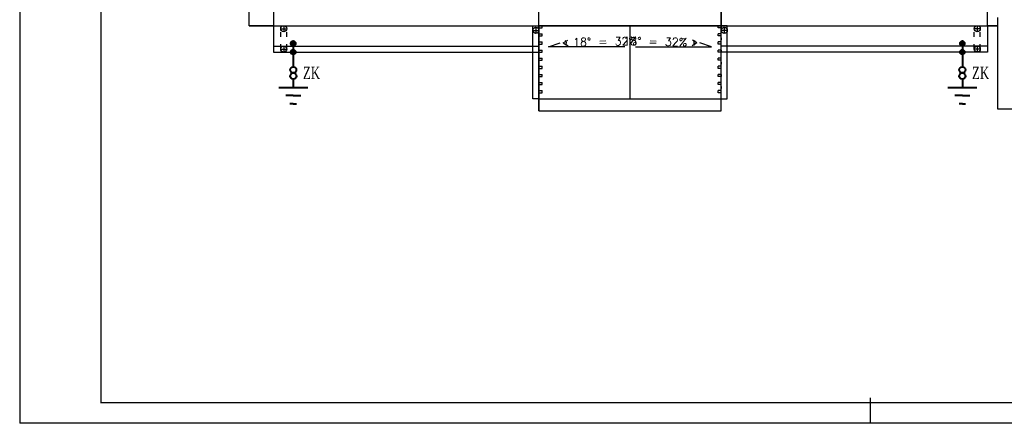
# Model space of a CAD drawing. Header units: inches. Extents: x 6268 to 12323, y 5221 to 42059.
# Tile 40 of 98: x 6268 to 8698, y 8311 to 9306. Entities that reach past the tile are written whole.
import ezdxf

# ---------------------------------------------------------------- set-up
doc = ezdxf.new("R2010")
doc.units = ezdxf.units.IN
doc.header["$MEASUREMENT"] = 0
doc.linetypes.add('ACAD_ISO03W100', pattern=[30, 12, -18])
doc.layers.add('2DE_PLS_ODGROM', color=170, linetype='Continuous', lineweight=40)
doc.layers.add('CP_LINENORM', color=253, linetype='Continuous')
doc.styles.add('Romans', font='romans.shx', dxfattribs={"width": 0.7})
doc.styles.get("Standard").update_dxf_attribs({"font": 'txt.shx'})

msp = doc.modelspace()

# ---------------------------------------------------------------- hatches: boundary and pattern name
at = {"layer": '2DE_PLS_ODGROM'}
h = msp.add_hatch(color=256, dxfattribs=at)
h.paths.add_polyline_path([(6943.38, 9247.529), (6943.38, 9241.816, 0.41421356), (6949.093, 9247.529)])
h.paths.add_polyline_path([(6937.667, 9247.529, 0.41421356), (6943.38, 9241.816), (6943.38, 9247.529), (6943.38, 9253.242, 0.41421356)])
h.paths.add_polyline_path([(6943.38, 9253.242), (6943.38, 9247.529), (6949.093, 9247.529, 0.41421356)])
h = msp.add_hatch(color=256, dxfattribs=at)
h.paths.add_polyline_path([(6943.38, 9247.072), (6943.38, 9241.359, 0.41421356), (6949.093, 9247.072)])
h.paths.add_polyline_path([(6937.667, 9247.072, 0.41421356), (6943.38, 9241.359), (6943.38, 9247.072), (6943.38, 9252.785, 0.41421356)])
h.paths.add_polyline_path([(6943.38, 9252.785), (6943.38, 9247.072), (6949.093, 9247.072, 0.41421356)])
h = msp.add_hatch(color=256, dxfattribs=at)
h.paths.add_polyline_path([(6943.38, 9247.072), (6943.38, 9241.359, 0.41421356), (6949.093, 9247.072)])
h.paths.add_polyline_path([(6937.667, 9247.072, 0.41421356), (6943.38, 9241.359), (6943.38, 9247.072), (6943.38, 9252.785, 0.41421356)])
h.paths.add_polyline_path([(6943.38, 9252.785), (6943.38, 9247.072), (6949.093, 9247.072, 0.41421356)])
h = msp.add_hatch(color=256, dxfattribs=at)
h.paths.add_polyline_path([(8594.88, 9247.529), (8594.88, 9241.816, 0.41421356), (8600.593, 9247.529)])
h.paths.add_polyline_path([(8589.167, 9247.529, 0.41421356), (8594.88, 9241.816), (8594.88, 9247.529), (8594.88, 9253.242, 0.41421356)])
h.paths.add_polyline_path([(8594.88, 9253.242), (8594.88, 9247.529), (8600.593, 9247.529, 0.41421356)])
h = msp.add_hatch(color=256, dxfattribs=at)
h.paths.add_polyline_path([(8594.88, 9247.072), (8594.88, 9241.359, 0.41421356), (8600.593, 9247.072)])
h.paths.add_polyline_path([(8589.167, 9247.072, 0.41421356), (8594.88, 9241.359), (8594.88, 9247.072), (8594.88, 9252.785, 0.41421356)])
h.paths.add_polyline_path([(8594.88, 9252.785), (8594.88, 9247.072), (8600.593, 9247.072, 0.41421356)])
h = msp.add_hatch(color=256, dxfattribs=at)
h.paths.add_polyline_path([(8594.88, 9247.072), (8594.88, 9241.359, 0.41421356), (8600.593, 9247.072)])
h.paths.add_polyline_path([(8589.167, 9247.072, 0.41421356), (8594.88, 9241.359), (8594.88, 9247.072), (8594.88, 9252.785, 0.41421356)])
h.paths.add_polyline_path([(8594.88, 9252.785), (8594.88, 9247.072), (8600.593, 9247.072, 0.41421356)])
h = msp.add_hatch(color=256, dxfattribs=at)
h.paths.add_polyline_path([(6943.382, 9225.812), (6943.382, 9220.099, 0.41421356), (6949.095, 9225.812)])
h.paths.add_polyline_path([(6937.669, 9225.812, 0.41421356), (6943.382, 9220.099), (6943.382, 9225.812), (6943.382, 9231.525, 0.41421356)])
h.paths.add_polyline_path([(6943.382, 9231.525), (6943.382, 9225.812), (6949.095, 9225.812, 0.41421356)])
h = msp.add_hatch(color=256, dxfattribs=at)
h.paths.add_polyline_path([(6943.382, 9225.812), (6943.382, 9220.099, 0.41421356), (6949.095, 9225.812)])
h.paths.add_polyline_path([(6937.669, 9225.812, 0.41421356), (6943.382, 9220.099), (6943.382, 9225.812), (6943.382, 9231.525, 0.41421356)])
h.paths.add_polyline_path([(6943.382, 9231.525), (6943.382, 9225.812), (6949.095, 9225.812, 0.41421356)])
h = msp.add_hatch(color=256, dxfattribs=at)
h.paths.add_polyline_path([(8594.882, 9225.812), (8594.882, 9220.099, 0.41421356), (8600.595, 9225.812)])
h.paths.add_polyline_path([(8589.169, 9225.812, 0.41421356), (8594.882, 9220.099), (8594.882, 9225.812), (8594.882, 9231.525, 0.41421356)])
h.paths.add_polyline_path([(8594.882, 9231.525), (8594.882, 9225.812), (8600.595, 9225.812, 0.41421356)])
h = msp.add_hatch(color=256, dxfattribs=at)
h.paths.add_polyline_path([(8594.882, 9225.812), (8594.882, 9220.099, 0.41421356), (8600.595, 9225.812)])
h.paths.add_polyline_path([(8589.169, 9225.812, 0.41421356), (8594.882, 9220.099), (8594.882, 9225.812), (8594.882, 9231.525, 0.41421356)])
h.paths.add_polyline_path([(8594.882, 9231.525), (8594.882, 9225.812), (8600.595, 9225.812, 0.41421356)])

# ---------------------------------------------------------------- linework, layer by layer
at = {"linetype": 'Continuous'}
for p, q in [((6468.073, 11230.604), (6468.073, 8360.604)), ((6468.073, 8361.604), (12118.073, 8361.604)), ((8368.073, 8310.604), (8368.073, 8373.726))]:
    msp.add_line(p, q, dxfattribs=at)
for p, q in [((6834.77, 9290.812), (6834.77, 10893.812)), ((6834.77, 9290.812), (6834.77, 10893.812)), ((6894.77, 10893.812), (6894.77, 9290.812)), ((8656.77, 9290.812), (8656.77, 10893.812)), ((7549.77, 9080.812), (7549.77, 9350.812)), ((7999.77, 9080.812), (7999.77, 9350.812)), ((7999.77, 9350.812), (7999.77, 9290.812)), ((8681.77, 9310.812), (8681.77, 9085.812)), ((8681.77, 9310.812), (8681.77, 9290.812)), ((6834.77, 9290.812), (8681.77, 9290.812)), ((6894.77, 9290.812), (6834.77, 9290.812)), ((6894.77, 9290.812), (6894.77, 9240.812)), ((6919.77, 9290.812), (6919.77, 9275.812)), ((7534.77, 9110.812), (7534.77, 9290.812)), ((7534.77, 9290.812), (7549.77, 9290.812)), ((7542.27, 9286.975), (7542.27, 9271.975)), ((7549.77, 9290.812), (7549.77, 9080.812)), ((7999.77, 9290.812), (7549.77, 9290.812)), ((7549.77, 9285.812), (7557.77, 9285.812)), ((7557.77, 9285.812), (7557.77, 9290.812)), ((7774.77, 9110.812), (7774.77, 9290.812)), ((7991.77, 9285.812), (7991.77, 9290.812)), ((7991.77, 9290.812), (7999.77, 9290.812)), ((7999.77, 9285.812), (7991.77, 9285.812)), ((7999.77, 9080.812), (7999.77, 9290.812)), ((7999.77, 9290.812), (7999.77, 9285.812)), ((8014.77, 9290.812), (7999.77, 9290.812)), ((8007.27, 9286.975), (8007.27, 9271.975)), ((8014.77, 9110.812), (8014.77, 9290.812)), ((8631.77, 9290.812), (8631.77, 9275.812)), ((8681.77, 9290.812), (8656.77, 9290.812)), ((8656.77, 9290.812), (8656.77, 9240.812)), ((8681.77, 9290.812), (8681.77, 9085.812)), ((6912.27, 9283.312), (6927.27, 9283.312)), ((7534.77, 9279.475), (7549.77, 9279.475)), ((7549.77, 9270.812), (7557.77, 9270.812)), ((7549.77, 9265.812), (7557.77, 9265.812)), ((7557.77, 9265.812), (7557.77, 9270.812)), ((7999.77, 9270.812), (7991.77, 9270.812)), ((7991.77, 9265.812), (7991.77, 9270.812)), ((7999.77, 9265.812), (7991.77, 9265.812)), ((8014.77, 9279.475), (7999.77, 9279.475)), ((7999.77, 9260.812), (7999.77, 9255.812)), ((8639.27, 9283.312), (8624.27, 9283.312)), ((6894.77, 9240.812), (7549.77, 9240.812)), ((6894.77, 9240.812), (6894.77, 9225.812)), ((6919.77, 9240.812), (6919.77, 9225.812)), ((7549.77, 9250.812), (7557.77, 9250.812)), ((7549.77, 9245.812), (7557.77, 9245.812)), ((7557.77, 9245.812), (7557.77, 9250.812)), ((7573.516, 9238.483), (7602.537, 9248.737)), ((7761.687, 9238.483), (7573.516, 9238.483)), ((7609.645, 9248.383), (7620.959, 9255.029)), ((7609.645, 9248.383), (7621.715, 9240.894)), ((7787.852, 9238.483), (7976.023, 9238.483)), ((7939.894, 9248.383), (7927.824, 9240.894)), ((7939.894, 9248.383), (7928.581, 9255.029)), ((7976.023, 9238.483), (7947.002, 9248.737)), ((7999.77, 9250.812), (7991.77, 9250.812)), ((7991.77, 9245.812), (7991.77, 9250.812)), ((7999.77, 9245.812), (7991.77, 9245.812)), ((8656.77, 9240.812), (7999.77, 9240.812)), ((8631.77, 9240.812), (8631.77, 9225.812)), ((8656.77, 9240.812), (8656.77, 9225.812)), ((6894.77, 9225.812), (7549.77, 9225.812)), ((6912.27, 9233.312), (6927.27, 9233.312)), ((7549.77, 9230.812), (7557.77, 9230.812)), ((7549.77, 9225.812), (7557.77, 9225.812)), ((7557.77, 9225.812), (7557.77, 9230.812)), ((7999.77, 9230.812), (7991.77, 9230.812)), ((7991.77, 9225.812), (7991.77, 9230.812)), ((7999.77, 9225.812), (7991.77, 9225.812)), ((7999.77, 9230.812), (7999.77, 9225.812)), ((8656.77, 9225.812), (7999.77, 9225.812)), ((8639.27, 9233.312), (8624.27, 9233.312)), ((7549.77, 9210.812), (7557.77, 9210.812)), ((7549.77, 9205.812), (7557.77, 9205.812)), ((7549.77, 9190.812), (7557.77, 9190.812)), ((7557.77, 9205.812), (7557.77, 9210.812)), ((7557.77, 9185.812), (7557.77, 9190.812)), ((7999.77, 9210.812), (7991.77, 9210.812)), ((7991.77, 9205.812), (7991.77, 9210.812)), ((7999.77, 9205.812), (7991.77, 9205.812)), ((7999.77, 9190.812), (7991.77, 9190.812)), ((7991.77, 9185.812), (7991.77, 9190.812)), ((7999.77, 9200.812), (7999.77, 9195.812)), ((7549.77, 9185.812), (7557.77, 9185.812)), ((7549.77, 9170.812), (7557.77, 9170.812)), ((7549.77, 9165.812), (7557.77, 9165.812)), ((7557.77, 9165.812), (7557.77, 9170.812)), ((7999.77, 9185.812), (7991.77, 9185.812)), ((7999.77, 9170.812), (7991.77, 9170.812)), ((7991.77, 9165.812), (7991.77, 9170.812)), ((7999.77, 9165.812), (7991.77, 9165.812)), ((7999.77, 9170.812), (7999.77, 9165.812)), ((7549.77, 9150.812), (7557.77, 9150.812)), ((7549.77, 9145.812), (7557.77, 9145.812)), ((7557.77, 9145.812), (7557.77, 9150.812)), ((7999.77, 9150.812), (7991.77, 9150.812)), ((7991.77, 9145.812), (7991.77, 9150.812)), ((7999.77, 9145.812), (7991.77, 9145.812)), ((7999.77, 9140.812), (7999.77, 9135.812)), ((7549.77, 9130.812), (7557.77, 9130.812)), ((7549.77, 9125.812), (7557.77, 9125.812)), ((7557.77, 9125.812), (7557.77, 9130.812)), ((7999.77, 9130.812), (7991.77, 9130.812)), ((7991.77, 9125.812), (7991.77, 9130.812)), ((7999.77, 9125.812), (7991.77, 9125.812)), ((7549.77, 9110.812), (7534.77, 9110.812)), ((7549.77, 9110.812), (7639.77, 9110.812)), ((7549.77, 9110.812), (7999.77, 9110.812)), ((7909.77, 9110.812), (7999.77, 9110.812)), ((7999.77, 9110.812), (8014.77, 9110.812)), ((7549.77, 9080.812), (7639.77, 9080.812)), ((7549.77, 9080.812), (7639.77, 9080.812)), ((7549.77, 9080.812), (7999.77, 9080.812)), ((7909.77, 9080.812), (7999.77, 9080.812)), ((8681.77, 9085.812), (10565.77, 9085.812)), ((8681.77, 9085.812), (10565.77, 9085.812)), ((8681.77, 9085.812), (8741.77, 9085.812))]:
    msp.add_line(p, q)
at = {"linetype": 'ACAD_ISO03W100'}
for p, q in [((6912.27, 9233.312), (6912.27, 9283.312)), ((6927.27, 9233.312), (6927.27, 9283.312)), ((8624.27, 9233.312), (8624.27, 9283.312)), ((8639.27, 9233.312), (8639.27, 9283.312)), ((7639.77, 9110.812), (7909.77, 9110.812)), ((7639.77, 9080.812), (7909.77, 9080.812))]:
    msp.add_line(p, q, dxfattribs=at)
for centre in [(6919.77, 9283.312), (7542.27, 9279.475), (8007.27, 9279.475), (8631.77, 9283.312), (6919.77, 9233.312), (8631.77, 9233.312)]:
    msp.add_circle(centre, 7.5)
for centre, start, end in [((7609.645, 9248.383), 315, 45), ((7939.894, 9248.383), 134.99999, 225.00001)]:
    msp.add_arc(centre, 8.05, start, end)
at = {"layer": '2DE_PLS_ODGROM'}
for p, q in [((6943.38, 9247.072), (6943.385, 9189.641)), ((8594.88, 9247.072), (8594.885, 9189.641)), ((6907.773, 9138.833), (6978.987, 9138.833)), ((6943.389, 9159.305), (6943.38, 9138.833)), ((8559.273, 9138.833), (8630.487, 9138.833)), ((8594.889, 9159.305), (8594.88, 9138.833)), ((6943.38, 9118.583), (6924.806, 9118.583)), ((6943.38, 9118.583), (6961.955, 9118.583)), ((8594.88, 9118.583), (8576.306, 9118.583)), ((8594.88, 9118.583), (8613.455, 9118.583)), ((6943.38, 9098.334), (6935.292, 9098.334)), ((6943.38, 9098.334), (6951.468, 9098.334)), ((8594.88, 9098.334), (8586.792, 9098.334)), ((8594.88, 9098.334), (8602.968, 9098.334))]:
    msp.add_line(p, q, dxfattribs=at)
for centre, radius in [((6943.38, 9247.529), 5.713), ((6943.38, 9247.529), 5.713), ((6943.38, 9247.529), 5.713), ((6943.38, 9247.529), 5.713), ((6943.38, 9247.529), 5.713), ((6943.38, 9247.529), 5.713), ((6943.38, 9247.072), 5.713), ((6943.38, 9247.072), 5.713), ((8594.88, 9247.529), 5.713), ((8594.88, 9247.529), 5.713), ((8594.88, 9247.529), 5.713), ((8594.88, 9247.529), 5.713), ((8594.88, 9247.529), 5.713), ((8594.88, 9247.529), 5.713), ((8594.88, 9247.072), 5.713), ((8594.88, 9247.072), 5.713), ((6943.382, 9225.812), 5.713), ((6943.382, 9225.812), 5.713), ((8594.882, 9225.812), 5.713), ((8594.882, 9225.812), 5.713), ((6943.3, 9182.057), 7.584), ((8594.8, 9182.057), 7.584), ((6943.38, 9166.889), 7.584), ((8594.88, 9166.889), 7.584)]:
    msp.add_circle(centre, radius, dxfattribs=at)
at = {"layer": 'CP_LINENORM', "linetype": 'Continuous'}
for p, q in [((6268.073, 11280.604), (6268.073, 8310.604)), ((6268.073, 8311.604), (12168.073, 8311.604))]:
    msp.add_line(p, q, dxfattribs=at)

# ---------------------------------------------------------------- texts
at = {"char_height": 20}
for insert, attachment_point, rotation in [((7633.864, 9260.293), 1, 1.118229), ((7915.675, 9260.293), 3, 358.881771)]:
    msp.add_mtext_dynamic_manual_height_columns('18%%D = 32%', width=202.64367, gutter_width=12.5, heights=[-20], dxfattribs=dict(at, insert=insert, attachment_point=attachment_point, rotation=rotation))
at = {"ltscale": 0.5, "char_height": 30, "width": 3212.16, "attachment_point": 1, "style": 'Romans'}
for insert in [(6967.27, 9189.59), (8618.77, 9189.59)]:
    msp.add_mtext('\\fTimes New Roman|b0|i0|c238|p0;ZK', dxfattribs=dict(at, insert=insert))

doc.saveas('drawing.dxf')
